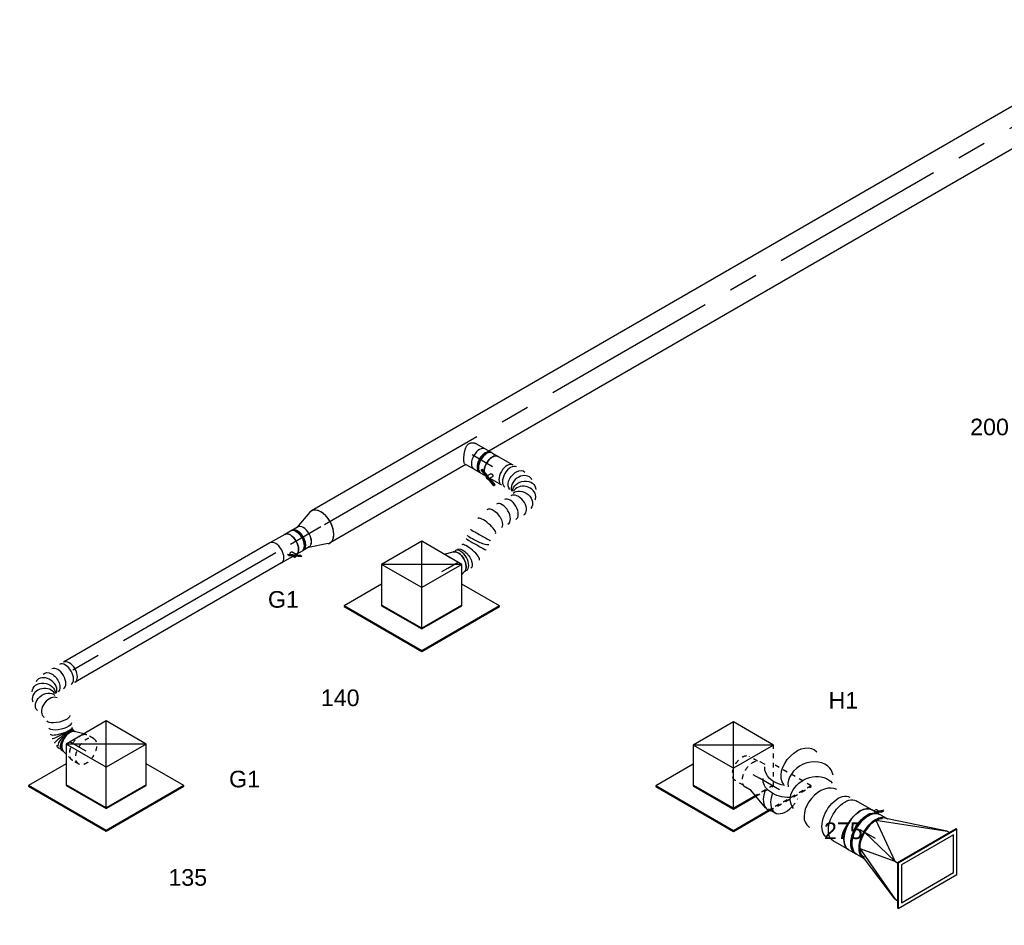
# Model space of a CAD drawing. Extents: x -132501 to 411300, y -42818 to 427495.
# Tile 110 of 256: x -20154 to -14820, y 68530 to 73434. Entities that reach past the tile are written whole.
import ezdxf
from ezdxf.enums import TextEntityAlignment as Align

# ---------------------------------------------------------------- set-up
doc = ezdxf.new("R2010")
doc.units = 0
doc.header["$LTSCALE"] = 50
doc.linetypes.add('CENTER2', pattern=[28.575, 19.05, -3.175, 3.175, -3.175])
doc.linetypes.add('STREEPJES', pattern=[0.1, 0.05, -0.05])
doc.layers.get('0').update_dxf_attribs({"linetype": 'CONTINUOUS'})
for name, color, linetype in [('WL570---_RETOUR', 112, 'CONTINUOUS'), ('WL570---_RETOUR_HL', 8, 'CONTINUOUS'), ('WL570---_RETOUR_RST', 2, 'CONTINUOUS'), ('WL570---_RETOUR_RST_HL', 1, 'CONTINUOUS'), ('WL570---_TOEVOER', 3, 'CONTINUOUS'), ('WL570---_TOEVOER_HL', 8, 'CONTINUOUS'), ('WL570---_TOEVOER_RST', 2, 'CONTINUOUS'), ('WL570---_TOEVOER_RST_HL', 1, 'CONTINUOUS'), ('WM570---_RETOUR_PR', 1, 'CONTINUOUS'), ('WM570---_RETOUR_RST_PR', 1, 'CONTINUOUS'), ('WM570---_TOEVOER_PR', 1, 'CONTINUOUS'), ('WM570---_TOEVOER_RST_PR', 1, 'CONTINUOUS')]:
    doc.layers.add(name, color=color, linetype=linetype)
doc.styles.add('BURO-018', font='ARIAL.TTF', dxfattribs={"height": 63})

# ---------------------------------------------------------------- blocks, each defined once
blk = doc.blocks.new('*U1883')
at = {"color": 0, "ltscale": 10}
for p, q in [((-132.9, 204, -2290.3), (-243.1, 13.1, -2290.3)), ((117.8, 204, -2290.3), (-132.9, 204, -2290.3)), ((-7.6, -13.1, -2290.3), (-132.9, 204, -2290.3)), ((243.1, -13.1, -2290.3), (-132.9, 204, -2290.3)), ((-7.6, -13.1, -2290.3), (117.8, 204, -2290.3)), ((243.1, -13.1, -2290.3), (117.8, 204, -2290.3)), ((-419.5, 114.9, -2290.3), (-421.5, 111.4, -2290.3)), ((-421.5, 111.4, -2290.3), (-178.6, -309.4, -2290.3)), ((-184.3, 114.9, -2290.3), (-419.5, 114.9, -2290.3)), ((-176.6, -305.8, -2290.3), (-419.5, 114.9, -2290.3)), ((-243.1, 13.1, -2290.3), (-117.8, -204, -2290.3)), ((-115.7, -200.5, -2290.3), (-241.1, 16.6, -2290.3)), ((-117.8, -204, -2290.3), (-7.6, -13.1, -2290.3)), ((243.1, -13.1, -2290.3), (-7.6, -13.1, -2290.3)), ((-117.8, -204, -2290.3), (22.3, -204, -2290.3)), ((21.6, -200.5, -2290.3), (-115.7, -200.5, -2290.3)), ((-178.6, -309.4, -2290.3), (-176.6, -305.8, -2290.3)), ((-178.6, -309.4, -2290.3), (47.3, -309.4, -2290.3)), ((44.5, -305.8, -2290.3), (-176.6, -305.8, -2290.3))]:
    blk.add_line(p, q, dxfattribs=at)
at = {"color": 8, "linetype": 'STREEPJES', "ltscale": 10}
for p, q in [((132.9, -204, -2290.3), (243.1, -13.1, -2290.3)), ((309.2, -305.8, -2290.3), (191.7, -102.2, -2290.3)), ((134.9, -200.5, -2290.3), (21.6, -200.5, -2290.3)), ((22.3, -204, -2290.3), (132.9, -204, -2290.3)), ((309.2, -305.8, -2290.3), (44.5, -305.8, -2290.3)), ((47.3, -309.4, -2290.3), (307.2, -309.4, -2290.3)), ((307.2, -309.4, -2290.3), (309.2, -305.8, -2290.3))]:
    blk.add_line(p, q, dxfattribs=at)
at = {"layer": 'WL570---_RETOUR_RST_HL', "linetype": 'CENTER2'}
blk.add_circle((0, 0, -2290.3), 0.075, dxfattribs=at)
at = {"layer": 'WL570---_RETOUR_RST', "color": 1, "style": 'BURO-018'}
for tag in ['MC', 'Q']:
    blk.add_attdef(tag, text='', height=90, dxfattribs=at).set_placement((0, 0), align=Align.MIDDLE)
at = {"layer": 'WM570---_RETOUR_RST_PR', "color": 1, "style": 'BURO-018'}
blk.add_attdef('POSNR', text='', height=90, dxfattribs=at).set_placement((0, 0), align=Align.MIDDLE)
blk = doc.blocks.new('*U1886')
at = {"color": 0, "ltscale": 10}
for p, q in [((-131.9, 205.8, -2288.8), (-244.1, 11.3, -2288.8)), ((118.8, 205.8, -2288.8), (-131.9, 205.8, -2288.8)), ((-6.5, -11.3, -2288.8), (-131.9, 205.8, -2288.8)), ((244.1, -11.3, -2288.8), (-131.9, 205.8, -2288.8)), ((-6.5, -11.3, -2288.8), (118.8, 205.8, -2288.8)), ((244.1, -11.3, -2288.8), (118.8, 205.8, -2288.8)), ((-420.5, 113.1, -2288.8), (-422.5, 109.6, -2288.8)), ((-422.5, 109.6, -2288.8), (-179.6, -311.1, -2288.8)), ((-185.3, 113.1, -2288.8), (-420.5, 113.1, -2288.8)), ((-177.6, -307.6, -2288.8), (-420.5, 113.1, -2288.8)), ((-244.1, 11.3, -2288.8), (-118.8, -205.8, -2288.8)), ((-116.8, -202.2, -2288.8), (-242.1, 14.8, -2288.8)), ((-118.8, -205.8, -2288.8), (-6.5, -11.3, -2288.8)), ((244.1, -11.3, -2288.8), (-6.5, -11.3, -2288.8)), ((131.9, -205.8, -2288.8), (244.1, -11.3, -2288.8)), ((308.2, -307.6, -2288.8), (190.7, -103.9, -2288.8)), ((-118.8, -205.8, -2288.8), (131.9, -205.8, -2288.8)), ((133.9, -202.2, -2288.8), (-116.8, -202.2, -2288.8)), ((-179.6, -311.1, -2288.8), (-177.6, -307.6, -2288.8)), ((-179.6, -311.1, -2288.8), (306.2, -311.1, -2288.8)), ((308.2, -307.6, -2288.8), (-177.6, -307.6, -2288.8)), ((306.2, -311.1, -2288.8), (308.2, -307.6, -2288.8))]:
    blk.add_line(p, q, dxfattribs=at)
at = {"layer": 'WL570---_TOEVOER_RST_HL', "linetype": 'CENTER2'}
blk.add_circle((0, 0, -2288.8), 0.075, dxfattribs=at)
at = {"layer": 'WL570---_TOEVOER_RST', "color": 1, "style": 'BURO-018'}
for tag in ['MC', 'Q']:
    blk.add_attdef(tag, text='', height=90, dxfattribs=at).set_placement((0, 0), align=Align.MIDDLE)
at = {"layer": 'WM570---_TOEVOER_RST_PR', "color": 1, "style": 'BURO-018'}
blk.add_attdef('POSNR', text='', height=90, dxfattribs=at).set_placement((0, 0), align=Align.MIDDLE)
blk = doc.blocks.new('*U1914')
at = {"color": 0, "ltscale": 10}
for p, q in [((-131.9, 205.8, 188.2), (-244.1, 11.3, 188.2)), ((118.8, 205.8, 188.2), (-131.9, 205.8, 188.2)), ((-6.5, -11.3, 188.2), (-131.9, 205.8, 188.2)), ((244.1, -11.3, 188.2), (-131.9, 205.8, 188.2)), ((-6.5, -11.3, 188.2), (118.8, 205.8, 188.2)), ((244.1, -11.3, 188.2), (118.8, 205.8, 188.2)), ((-420.5, 113.1, 188.2), (-422.5, 109.6, 188.2)), ((-422.5, 109.6, 188.2), (-179.6, -311.1, 188.2)), ((-185.3, 113.1, 188.2), (-420.5, 113.1, 188.2)), ((-177.6, -307.6, 188.2), (-420.5, 113.1, 188.2)), ((-244.1, 11.3, 188.2), (-118.8, -205.8, 188.2)), ((-116.8, -202.2, 188.2), (-242.1, 14.8, 188.2)), ((-118.8, -205.8, 188.2), (-6.5, -11.3, 188.2)), ((244.1, -11.3, 188.2), (-6.5, -11.3, 188.2)), ((234.1, -28.7, 188.2), (244.1, -11.3, 188.2)), ((-118.8, -205.8, 188.2), (55.7, -205.8, 188.2)), ((52.3, -202.2, 188.2), (-116.8, -202.2, 188.2)), ((308.2, -307.6, 188.2), (257.8, -220.2, 188.2)), ((-179.6, -311.1, 188.2), (-177.6, -307.6, 188.2)), ((-179.6, -311.1, 188.2), (306.2, -311.1, 188.2)), ((308.2, -307.6, 188.2), (-177.6, -307.6, 188.2)), ((306.2, -311.1, 188.2), (308.2, -307.6, 188.2))]:
    blk.add_line(p, q, dxfattribs=at)
at = {"color": 8, "linetype": 'STREEPJES', "ltscale": 10}
for p, q in [((131.9, -205.8, 188.2), (234.1, -28.7, 188.2)), ((257.8, -220.2, 188.2), (190.7, -103.9, 188.2)), ((133.9, -202.2, 188.2), (52.3, -202.2, 188.2)), ((55.7, -205.8, 188.2), (131.9, -205.8, 188.2))]:
    blk.add_line(p, q, dxfattribs=at)
at = {"layer": 'WL570---_TOEVOER_RST_HL', "linetype": 'CENTER2'}
blk.add_circle((0, 0, 188.2), 0.075, dxfattribs=at)
at = {"layer": 'WL570---_TOEVOER_RST', "color": 1, "style": 'BURO-018'}
for tag in ['MC', 'Q']:
    blk.add_attdef(tag, text='', height=90, dxfattribs=at).set_placement((0, 0), align=Align.MIDDLE)
at = {"layer": 'WM570---_TOEVOER_RST_PR', "color": 1, "style": 'BURO-018'}
blk.add_attdef('POSNR', text='', height=90, dxfattribs=at).set_placement((0, 0), align=Align.MIDDLE)
blk = doc.blocks.new('*U1915')
at = {"color": 0, "ltscale": 10}
for p, q in [((-131.9, 205.8, -913.1), (-244.1, 11.3, -913.1)), ((118.8, 205.8, -913.1), (-131.9, 205.8, -913.1)), ((-6.5, -11.3, -913.1), (-131.9, 205.8, -913.1)), ((244.1, -11.3, -913.1), (-131.9, 205.8, -913.1)), ((-6.5, -11.3, -913.1), (118.8, 205.8, -913.1)), ((244.1, -11.3, -913.1), (118.8, 205.8, -913.1)), ((-420.5, 113.1, -913.1), (-422.5, 109.6, -913.1)), ((-422.5, 109.6, -913.1), (-179.6, -311.1, -913.1)), ((-185.3, 113.1, -913.1), (-420.5, 113.1, -913.1)), ((-177.6, -307.6, -913.1), (-420.5, 113.1, -913.1)), ((-244.1, 11.3, -913.1), (-118.8, -205.8, -913.1)), ((-116.8, -202.2, -913.1), (-242.1, 14.8, -913.1)), ((-118.8, -205.8, -913.1), (-6.5, -11.3, -913.1)), ((244.1, -11.3, -913.1), (-6.5, -11.3, -913.1)), ((131.9, -205.8, -913.1), (244.1, -11.3, -913.1)), ((308.2, -307.6, -913.1), (190.7, -103.9, -913.1)), ((-118.8, -205.8, -913.1), (131.9, -205.8, -913.1)), ((133.9, -202.2, -913.1), (-116.8, -202.2, -913.1)), ((-179.6, -311.1, -913.1), (-177.6, -307.6, -913.1)), ((-179.6, -311.1, -913.1), (306.2, -311.1, -913.1)), ((308.2, -307.6, -913.1), (-177.6, -307.6, -913.1)), ((306.2, -311.1, -913.1), (308.2, -307.6, -913.1))]:
    blk.add_line(p, q, dxfattribs=at)
at = {"layer": 'WL570---_TOEVOER_RST_HL', "linetype": 'CENTER2'}
blk.add_circle((0, 0, -913.1), 0.075, dxfattribs=at)
at = {"layer": 'WL570---_TOEVOER_RST', "color": 1, "style": 'BURO-018'}
for tag in ['MC', 'Q']:
    blk.add_attdef(tag, text='', height=90, dxfattribs=at).set_placement((0, 0), align=Align.MIDDLE)
at = {"layer": 'WM570---_TOEVOER_RST_PR', "color": 1, "style": 'BURO-018'}
blk.add_attdef('POSNR', text='', height=90, dxfattribs=at).set_placement((0, 0), align=Align.MIDDLE)
blk = doc.blocks.new('*U1973')
at = {"color": 0, "ltscale": 10}
for p, q in [((11.4, 98, -749), (113.1, 62.5, -749)), ((134.4, 59.4, -749), (142.6, 59.4, -749)), ((11.4, -98, -749), (113.1, -62.5, -749)), ((134.4, -59.4, -749), (142.6, -59.4, -749))]:
    blk.add_line(p, q, dxfattribs=at)
for centre, major_axis, start_param, end_param in [((0, 0, -749), (0, -100), 2.942544, 6.482234), ((109.5, 0, -749), (0, -62.5), 3.141593, 6.283185), ((145.7, 0, -749), (0, -59.4), 3.249496, 6.175282), ((145.7, 0, -749), (0, -59.4), 3.249496, 6.175282)]:
    blk.add_ellipse(centre, major_axis=major_axis, ratio=0.57735, start_param=start_param, end_param=end_param, dxfattribs=at)
at = {"layer": 'WL570---_TOEVOER_HL', "linetype": 'CENTER2'}
blk.add_line((0, 0, -749), (109.5, 0, -749), dxfattribs=at)
for centre in [(0, 0, -749), (109.5, 0, -749)]:
    blk.add_circle(centre, 0.075, dxfattribs=at)
at = {"layer": 'WM570---_TOEVOER_PR', "color": 1, "style": 'BURO-018'}
blk.add_attdef('POSNR', text='', height=90, dxfattribs=at).set_placement((0, 0), align=Align.MIDDLE)
blk = doc.blocks.new('*U1974')
at = {"color": 0, "ltscale": 10}
for p, q in [((-40.3, 62.5, -854.9), (-4.1, 62.5, -854.9)), ((4.1, 62.5, -854.9), (39.6, 62.5, -854.9)), ((-40.3, -62.5, -854.9), (-4.1, -62.5, -854.9)), ((4.1, -62.5, -854.9), (40.3, -62.5, -854.9))]:
    blk.add_line(p, q, dxfattribs=at)
for centre, major_axis, start_param, end_param in [((-40.3, 0, -854.9), (0, -62.5), 3.141593, 6.283185), ((-4.1, 0, -854.9), (0, -62.5), 3.141593, 6.396565), ((-4.1, 0, -854.9), (0, -59.4), 3.249496, 6.175282), ((4.1, 0, -854.9), (0, -62.5), 3.141593, 6.283185), ((-4.1, 0, -854.9), (0, -62.5), 3.028213, 3.138451), ((40.3, 0, -854.9), (0, -62.5), 3.160461, 6.283185)]:
    blk.add_ellipse(centre, major_axis=major_axis, ratio=0.57735, start_param=start_param, end_param=end_param, dxfattribs=at)
at = {"layer": 'WL570---_TOEVOER_HL', "linetype": 'CENTER2'}
blk.add_line((-40.3, 0, -854.9), (40.3, 0, -854.9), dxfattribs=at)
at = {"layer": 'WM570---_TOEVOER_PR', "color": 1, "style": 'BURO-018'}
blk.add_attdef('POSNR', text='', height=90, dxfattribs=at).set_placement((0, 0), align=Align.MIDDLE)
blk = doc.blocks.new('*U1975')
at = {"color": 2, "ltscale": 10}
for p, q in [((-67.5, 85.6, -915.9), (-65.9, 86.9, -915.9)), ((-34.4, 62.3, -915.9), (-67.5, 85.6, -915.9)), ((-64.1, 79.7, -915.9), (-67.5, 85.6, -915.9)), ((-32.8, 63.6, -915.9), (-65.9, 86.9, -915.9)), ((-64.1, 79.7, -915.9), (-45.7, 66.8, -915.9)), ((-33.5, 39.2, -915.9), (-46.4, 61.6, -915.9)), ((-32.8, 63.6, -915.9), (-34.4, 62.3, -915.9)), ((-31, 56.5, -915.9), (-34.4, 62.3, -915.9)), ((-33.9, 62, -915.9), (-34.4, 62.3, -915.9)), ((-10.7, 45.7, -915.9), (-33.9, 62, -915.9)), ((-9.1, 47, -915.9), (-32.8, 63.6, -915.9)), ((-31, 56.5, -915.9), (-7.3, 39.8, -915.9)), ((-25.2, 62.5, -915.9), (-30.1, 71, -915.9)), ((-21.2, 55.5, -915.9), (-25.2, 62.5, -915.9)), ((-25.2, 62.5, -915.9), (46.1, 62.5, -915.9)), ((-10.7, 45.7, -915.9), (-9.1, 47, -915.9)), ((-7.3, 39.8, -915.9), (-10.7, 45.7, -915.9)), ((-9.1, 47, -915.9), (-5.7, 41.1, -915.9)), ((-5.7, 41.1, -915.9), (-7.3, 39.8, -915.9)), ((-46.1, -62.5, -915.9), (46.1, -62.5, -915.9))]:
    blk.add_line(p, q, dxfattribs=at)
at = {"color": 2, "ltscale": 10, "extrusion": (1.28814e-17, -1.99733e-16, -1)}
blk.add_ellipse((-46.1, 0, -915.9), major_axis=(0, -62.5), ratio=0.57735, start_param=0, end_param=3.122724, dxfattribs=at)
at = {"color": 2, "ltscale": 10}
for centre, major_axis, start_param, end_param in [((-38.3, 66.3, -915.9), (8.15, 4.7), 0, 3.141593), ((-38.3, 66.3, -915.9), (8.15, 4.7), 3.141593, 6.283185), ((46.1, 0, -915.9), (0, -62.5), 3.141593, 6.283185)]:
    blk.add_ellipse(centre, major_axis=major_axis, ratio=0.57735, start_param=start_param, end_param=end_param, dxfattribs=at)
blk.add_spline([(-16.9, 46.6, -915.9), (-17.1, 46, -915.9), (-17.3, 45.4, -915.9), (-17.6, 44.7, -915.9), (-17.9, 44, -915.9), (-18.4, 43.3, -915.9), (-18.9, 42.7, -915.9), (-19.5, 42, -915.9), (-20.1, 41.3, -915.9), (-20.8, 40.7, -915.9), (-21.5, 40.1, -915.9), (-22.3, 39.5, -915.9), (-23.1, 39, -915.9), (-23.9, 38.5, -915.9), (-24.7, 38.1, -915.9), (-25.6, 37.7, -915.9), (-26.4, 37.4, -915.9), (-27.2, 37.2, -915.9), (-28.1, 37.1, -915.9), (-28.9, 37, -915.9), (-29.6, 37.1, -915.9), (-30.4, 37.2, -915.9), (-31.1, 37.3, -915.9), (-31.7, 37.6, -915.9), (-32.2, 37.9, -915.9), (-32.7, 38.3, -915.9), (-33.2, 38.7, -915.9), (-33.5, 39.2, -915.9)], degree=3, dxfattribs=at)
at = {"layer": 'WL570---_TOEVOER', "color": 1, "style": 'BURO-018'}
blk.add_attdef('I', text='', height=90, dxfattribs=at).set_placement((0, 0), align=Align.MIDDLE)
at = {"layer": 'WM570---_TOEVOER_PR', "color": 1, "style": 'BURO-018'}
blk.add_attdef('POSNR', text='', height=90, dxfattribs=at).set_placement((0, 0), align=Align.MIDDLE)
blk = doc.blocks.new('*U1976')
at = {"color": 8, "linetype": 'STREEPJES', "ltscale": 10}
for p, q in [((-38.1, 80, -2180.4), (0, 80, -2180.4)), ((7.3, 79, -2180.4), (48.1, 67.7, -2180.4)), ((-38.1, -80, -2180.4), (0, -80, -2180.4)), ((7.3, -79, -2180.4), (20.4, -75.4, -2180.4))]:
    blk.add_line(p, q, dxfattribs=at)
at = {"color": 0, "ltscale": 10}
for p, q in [((48.1, 67.7, -2180.4), (69.6, 61.7, -2180.4)), ((93.1, 59.4, -2180.4), (100, 59.4, -2180.4)), ((20.4, -75.4, -2180.4), (69.6, -61.7, -2180.4))]:
    blk.add_line(p, q, dxfattribs=at)
at = {"color": 8, "linetype": 'STREEPJES', "ltscale": 10, "extrusion": (-4.16334e-17, 1.0416e-16, -1)}
for centre, start_param, end_param in [((-38.1, 0, -2180.4), 0, 6.280044), ((0, 0, -2180.4), 0, 2.149672), ((0, 0, -2180.4), 0, 2.149672), ((0, 0, -2180.4), 0, 2.149672), ((0, 0, -2180.4), 2.562717, 3.141593), ((0, 0, -2180.4), 2.562717, 3.141593), ((0, 0, -2180.4), 2.562717, 3.141593)]:
    blk.add_ellipse(centre, major_axis=(0, 80), ratio=0.57735, start_param=start_param, end_param=end_param, dxfattribs=at)
at = {"color": 0, "ltscale": 10, "extrusion": (-4.16334e-17, 1.0416e-16, -1)}
for centre, major_axis, start_param, end_param in [((63.9, 0, -2180.4), (0, 62.5), 0.158908, 2.982685), ((63.9, 0, -2180.4), (0, 62.5), 0.158908, 2.982685), ((100, 0, -2180.4), (0, 59.4), 0, 0.466217), ((100, 0, -2180.4), (0, 59.4), 0, 0.466217), ((0, 0, -2180.4), (0, 80), 2.149672, 2.562717), ((0, 0, -2180.4), (0, 80), 2.149672, 2.562717), ((0, 0, -2180.4), (0, 80), 2.149672, 2.562717)]:
    blk.add_ellipse(centre, major_axis=major_axis, ratio=0.57735, start_param=start_param, end_param=end_param, dxfattribs=at)
at = {"layer": 'WL570---_TOEVOER_RST_HL', "linetype": 'CENTER2'}
for p, q in [((-38.1, 0, -2180.4), (0, 0, -2180.4)), ((0, 0, -2180.4), (63.9, 0, -2180.4))]:
    blk.add_line(p, q, dxfattribs=at)
blk.add_circle((63.9, 0, -2180.4), 0.075, dxfattribs=at)
at = {"layer": 'WM570---_TOEVOER_RST_PR', "color": 1, "style": 'BURO-018'}
blk.add_attdef('POSNR', text='', height=90, dxfattribs=at).set_placement((0, 0), align=Align.MIDDLE)
blk = doc.blocks.new('*U1977')
at = {"color": 0, "ltscale": 10}
for p, q in [((0, 62.5, -948.5), (1291.7, 62.5, -948.5)), ((0, -62.5, -948.5), (1291.7, -62.5, -948.5))]:
    blk.add_line(p, q, dxfattribs=at)
blk.add_ellipse((1291.7, 0, -948.5), major_axis=(0, -62.5), ratio=0.57735, start_param=3.141593, end_param=6.283185, dxfattribs=at)
at = {"layer": 'WL570---_TOEVOER_HL', "linetype": 'CENTER2'}
blk.add_line((0, 0, -948.5), (1291.7, 0, -948.5), dxfattribs=at)
at = {"layer": 'WM570---_TOEVOER_PR', "color": 1, "style": 'BURO-018'}
blk.add_attdef('POSNR', text='', height=90, dxfattribs=at).set_placement((0, 0), align=Align.MIDDLE)
blk = doc.blocks.new('*U1978')
at = {"color": 0, "ltscale": 10}
blk.add_line((256.1, 238.4, -1861.9), (256.3, 239, -1861.9), dxfattribs=at)
at = {"color": 0, "ltscale": 10, "extrusion": (4.80741e-17, -2.77556e-17, -1)}
for centre, major_axis, ratio, start_param, end_param in [((189.1, 321.8, -1861.9), (57.2, 25.9), 0.504196, 6.233265, 9.374857), ((197.3, 288.5, -1861.9), (62.4, 5.3), 0.14709, 6.272101, 9.413694), ((197.5, 270.1, -1861.9), (-62.5, 4), 0.05102, 0.003771, 3.145364), ((175.1, 186.7, -1861.9), (-59.8, 18.1), 0.33794, 0, 3.141593), ((186.7, 224.8, -1861.9), (-59.8, 18.1), 0.33794, 0, 3.141593), ((115.9, 0, -1861.9), (8.2, -62.3), 0.646887, 6.198226, 9.339819), ((174.4, 26.5, -1861.9), (46.5, -42.5), 0.803023, 6.107746, 9.249338), ((191.4, 81.4, -1861.9), (-62.7, -5.4), 0.750739, 3.009293, 6.150885)]:
    blk.add_ellipse(centre, major_axis=major_axis, ratio=ratio, start_param=start_param, end_param=end_param, dxfattribs=at)
at = {"color": 0, "ltscale": 10}
for centre, major_axis, ratio, start_param, end_param in [((194.5, 306.1, -1861.9), (-60.8, -15.1), 0.336083, 0.027945, 3.113648), ((185.4, 328.3, -1861.9), (54.1, 31.2), 0.57735, 3.300501, 6.124277), ((195, 252.2, -1861.9), (61.2, -13.4), 0.245969, 0.019305, 3.122288), ((182.4, 115.1, -1861.9), (58, 24), 0.646887, 3.226552, 6.198226), ((182.4, 115.1, -1861.9), (58, 24), 0.646887, 6.198226, 6.368145), ((0, 0, -1861.9), (0, -62.5), 0.57735, 3.141593, 6.283185), ((23.9, 0, -1861.9), (0, -62.5), 0.57735, 3.141593, 6.283185), ((71.8, 0, -1861.9), (0, -62.5), 0.57735, 3.141593, 6.283185), ((149.6, 9, -1861.9), (-26.6, 57), 0.750739, 0.1323, 3.009293), ((188.7, 51.2, -1861.9), (60.1, -19), 0.803023, 3.317032, 6.107746), ((188.7, 51.2, -1861.9), (60.1, -19), 0.803023, 6.107746, 6.458625), ((149.6, 9, -1861.9), (-26.6, 57), 0.750739, 3.009293, 3.273893)]:
    blk.add_ellipse(centre, major_axis=major_axis, ratio=ratio, start_param=start_param, end_param=end_param, dxfattribs=at)
at = {"layer": 'WM570---_TOEVOER_PR', "color": 1, "style": 'BURO-018'}
blk.add_attdef('POSNR', text='', height=90, dxfattribs=at).set_placement((0, 0), align=Align.MIDDLE)
blk = doc.blocks.new('*U1979')
at = {"color": 0, "ltscale": 10}
for p, q in [((-8.4, 62.5, -195.7), (46.8, 62.5, -195.7)), ((71.7, 59.4, -195.7), (79.9, 59.4, -195.7)), ((-10.3, -62.5, -195.7), (-2.3, -62.5, -195.7)), ((-2.3, -62.5, -195.7), (46.8, -62.5, -195.7)), ((71.7, -59.4, -195.7), (79.9, -59.4, -195.7))]:
    blk.add_line(p, q, dxfattribs=at)
for centre, major_axis, start_param, end_param in [((46.8, 0, -195.7), (0, -62.5), 3.141593, 6.283185), ((83, 0, -195.7), (0, -59.4), 3.249496, 6.175282)]:
    blk.add_ellipse(centre, major_axis=major_axis, ratio=0.57735, start_param=start_param, end_param=end_param, dxfattribs=at)
blk.add_spline([(-10.3, -62.2, -195.7), (-12.2, -61.2, -195.7), (-14.3, -59.6, -195.7), (-16.5, -57.4, -195.7), (-18.7, -54.6, -195.7), (-21.1, -51.3, -195.7), (-23.6, -47.4, -195.7), (-26.2, -43.1, -195.7), (-28.8, -38.3, -195.7), (-31.4, -33.1, -195.7), (-34.1, -27.5, -195.7), (-36.7, -21.7, -195.7), (-39.1, -15.7, -195.7), (-41.5, -9.5, -195.7), (-43.6, -3.2, -195.7), (-45.3, 3.2, -195.7), (-46.8, 9.5, -195.7), (-47.8, 15.7, -195.7), (-48.3, 21.7, -195.7), (-48.2, 27.5, -195.7), (-47.5, 33.1, -195.7), (-46.1, 38.3, -195.7), (-44.1, 43.1, -195.7), (-41.3, 47.4, -195.7), (-37.9, 51.3, -195.7), (-33.9, 54.6, -195.7), (-29.4, 57.4, -195.7), (-24.5, 59.6, -195.7), (-19.3, 61.2, -195.7), (-13.9, 62.2, -195.7), (-8.4, 62.5, -195.7)], degree=3, dxfattribs=at)
at = {"layer": 'WL570---_TOEVOER_HL', "linetype": 'CENTER2'}
blk.add_line((0, 0, -195.7), (46.8, 0, -195.7), dxfattribs=at)
at = {"layer": 'WM570---_TOEVOER_PR', "color": 1, "style": 'BURO-018'}
blk.add_attdef('POSNR', text='', height=90, dxfattribs=at).set_placement((0, 0), align=Align.MIDDLE)
blk = doc.blocks.new('*U1980')
at = {"color": 0, "ltscale": 10}
for p, q in [((-40.3, 62.5, -257.2), (-4.1, 62.5, -257.2)), ((4.1, 62.5, -257.2), (40.3, 62.5, -257.2)), ((-40.3, -62.5, -257.2), (-4.1, -62.5, -257.2)), ((4.1, -62.5, -257.2), (36.6, -62.5, -257.2))]:
    blk.add_line(p, q, dxfattribs=at)
for centre, major_axis, start_param, end_param in [((-40.3, 0, -257.2), (0, -62.5), 3.141593, 6.283185), ((-4.1, 0, -257.2), (0, -62.5), 3.141593, 6.396565), ((-4.1, 0, -257.2), (0, -59.4), 3.249496, 6.175282), ((4.1, 0, -257.2), (0, -62.5), 3.141593, 6.283185), ((-4.1, 0, -257.2), (0, -62.5), 3.028213, 3.138451), ((40.3, 0, -257.2), (0, -62.5), 3.141593, 5.536641), ((40.3, 0, -257.2), (0, -62.5), 5.998842, 6.126786)]:
    blk.add_ellipse(centre, major_axis=major_axis, ratio=0.57735, start_param=start_param, end_param=end_param, dxfattribs=at)
at = {"layer": 'WL570---_TOEVOER_HL', "linetype": 'CENTER2'}
blk.add_line((-40.3, 0, -257.2), (40.3, 0, -257.2), dxfattribs=at)
at = {"layer": 'WM570---_TOEVOER_PR', "color": 1, "style": 'BURO-018'}
blk.add_attdef('POSNR', text='', height=90, dxfattribs=at).set_placement((0, 0), align=Align.MIDDLE)
blk = doc.blocks.new('*U1981')
at = {"color": 0, "ltscale": 10}
for p, q in [((20.4, 75.4, -804.7), (69.6, 61.7, -804.7)), ((48.1, -67.7, -804.7), (69.6, -61.7, -804.7))]:
    blk.add_line(p, q, dxfattribs=at)
at = {"color": 0, "ltscale": 10, "extrusion": (-6.93889e-17, -2.4037e-17, -1)}
for centre, major_axis, start_param, end_param in [((0, 0, -804.7), (0, 80), 0.578876, 0.99192), ((0, 0, -804.7), (0, 80), 0.578876, 0.99192), ((0, 0, -804.7), (0, 80), 0.578876, 0.99192), ((63.9, 0, -804.7), (0, 62.5), 0.158908, 2.982685), ((63.9, 0, -804.7), (0, 62.5), 0.158908, 2.982685)]:
    blk.add_ellipse(centre, major_axis=major_axis, ratio=0.57735, start_param=start_param, end_param=end_param, dxfattribs=at)
at = {"layer": 'WL570---_TOEVOER_RST_HL', "linetype": 'CENTER2'}
for p, q in [((-38.1, 0, -804.7), (0, 0, -804.7)), ((0, 0, -804.7), (63.9, 0, -804.7))]:
    blk.add_line(p, q, dxfattribs=at)
blk.add_circle((63.9, 0, -804.7), 0.075, dxfattribs=at)
at = {"layer": 'WM570---_TOEVOER_RST_PR', "color": 1, "style": 'BURO-018'}
blk.add_attdef('POSNR', text='', height=90, dxfattribs=at).set_placement((0, 0), align=Align.MIDDLE)
blk = doc.blocks.new('*U1982')
at = {"color": 2, "ltscale": 10}
for p, q in [((-46.1, 62.5, -318.3), (46.1, 62.5, -318.3)), ((-89.8, -47, -318.3), (-89.7, -45.7, -318.3)), ((-29.8, -70.2, -318.3), (-89.8, -47, -318.3)), ((-89.7, -45.7, -318.3), (-86.3, -39.8, -318.3)), ((-29.7, -69, -318.3), (-89.7, -45.7, -318.3)), ((-43.4, -56.4, -318.3), (-86.3, -39.8, -318.3)), ((-33.2, -38.7, -318.3), (-46.4, -61.6, -318.3)), ((-17.2, -48.6, -318.3), (-25.2, -62.5, -318.3)), ((-29.7, -70.3, -318.3), (-30.1, -71, -318.3)), ((-29.7, -69, -318.3), (-29.8, -70.2, -318.3)), ((13.1, -86.9, -318.3), (-29.8, -70.2, -318.3)), ((-26.3, -63.1, -318.3), (-29.7, -69, -318.3)), ((-28.8, -69.3, -318.3), (-29.7, -69, -318.3)), ((13.2, -85.6, -318.3), (-28.8, -69.3, -318.3)), ((16.6, -79.7, -318.3), (-26.3, -63.1, -318.3)), ((-25.2, -62.5, -318.3), (-25.7, -63.3, -318.3)), ((-25.2, -62.5, -318.3), (46.1, -62.5, -318.3)), ((16.5, -81, -318.3), (13.1, -86.9, -318.3)), ((13.1, -86.9, -318.3), (13.2, -85.6, -318.3)), ((13.2, -85.6, -318.3), (16.6, -79.7, -318.3)), ((16.6, -79.7, -318.3), (16.5, -81, -318.3))]:
    blk.add_line(p, q, dxfattribs=at)
at = {"color": 2, "ltscale": 10, "extrusion": (1.23904e-16, 7.43708e-18, -1)}
for start_param, end_param in [(0.746544, 3.141593), (0.156399, 0.284343)]:
    blk.add_ellipse((-46.1, 0, -318.3), major_axis=(0, -62.5), ratio=0.57735, start_param=start_param, end_param=end_param, dxfattribs=at)
at = {"color": 2, "ltscale": 10}
for centre, major_axis, start_param, end_param in [((46.1, 0, -318.3), (0, -62.5), 3.141593, 6.283185), ((-38.3, -66.3, -318.3), (-8.15, 4.7), 0, 3.141593), ((-38.3, -66.3, -318.3), (-8.15, 4.7), 3.141593, 6.283185)]:
    blk.add_ellipse(centre, major_axis=major_axis, ratio=0.57735, start_param=start_param, end_param=end_param, dxfattribs=at)
blk.add_spline([(-33.2, -38.7, -318.3), (-32.7, -38.3, -318.3), (-32.2, -37.9, -318.3), (-31.7, -37.6, -318.3), (-31.1, -37.3, -318.3), (-30.4, -37.2, -318.3), (-29.6, -37.1, -318.3), (-28.9, -37, -318.3), (-28.1, -37.1, -318.3), (-27.2, -37.2, -318.3), (-26.4, -37.4, -318.3), (-25.6, -37.7, -318.3), (-24.7, -38.1, -318.3), (-23.9, -38.5, -318.3), (-23.1, -39, -318.3), (-22.3, -39.5, -318.3), (-21.5, -40.1, -318.3), (-20.8, -40.7, -318.3), (-20.1, -41.3, -318.3), (-19.5, -42, -318.3), (-18.9, -42.7, -318.3), (-18.4, -43.3, -318.3), (-17.9, -44, -318.3), (-17.6, -44.7, -318.3), (-17.3, -45.4, -318.3), (-17.1, -46, -318.3), (-16.9, -46.6, -318.3), (-16.9, -47.2, -318.3), (-16.9, -47.7, -318.3), (-17, -48.2, -318.3), (-17.2, -48.6, -318.3)], degree=3, dxfattribs=at)
at = {"layer": 'WL570---_TOEVOER', "color": 1, "style": 'BURO-018'}
blk.add_attdef('I', text='', height=90, dxfattribs=at).set_placement((0, 0), align=Align.MIDDLE)
at = {"layer": 'WM570---_TOEVOER_PR', "color": 1, "style": 'BURO-018'}
blk.add_attdef('POSNR', text='', height=90, dxfattribs=at).set_placement((0, 0), align=Align.MIDDLE)
blk = doc.blocks.new('*U1983')
at = {"color": 0, "ltscale": 10}
for p, q in [((-19, -282.2, -350.8), (-19.1, -283, -350.8)), ((100.4, -474.1, -350.8), (100.5, -473.4, -350.8))]:
    blk.add_line(p, q, dxfattribs=at)
for centre, major_axis, ratio, start_param, end_param in [((0, 0, -350.8), (0, -62.5), 0.57735, 3.141593, 6.283185), ((21.9, 0, -350.8), (0, -62.5), 0.57735, 3.141593, 6.283185), ((97.7, -9, -350.8), (26.6, 57), 0.750739, 0.1323, 3.009293), ((136.8, -51.2, -350.8), (-60.1, -19), 0.803023, 3.317032, 6.107746), ((97.7, -9, -350.8), (26.6, 57), 0.750739, 6.150885, 6.415485), ((136.8, -51.2, -350.8), (-60.1, -19), 0.803023, 2.966153, 3.317032), ((107.9, -154.1, -350.8), (-54.1, 31.3), 0.57735, 3.141593, 6.283185), ((130.4, -115.1, -350.8), (58, -24), 0.646887, 0.084959, 3.056633), ((83.1, -197.1, -350.8), (-54.1, 31.3), 0.57735, 3.141593, 6.283185), ((130.4, -115.1, -350.8), (58, -24), 0.646887, 6.198226, 6.368145), ((42.7, -294, -350.8), (-61.7, 11.5), 0.246341, 3.166011, 6.258767), ((37.6, -353.9, -350.8), (62.8, 0.5), 0.012036, 3.142713, 6.284306), ((43.2, -409.8, -350.8), (-62.8, -0.5), 0.012036, 6.282065, 9.423658), ((14.2, -528.5, -350.8), (-54.1, 31.3), 0.57735, 3.141593, 6.283185), ((38.8, -462.3, -350.8), (61.7, -11.5), 0.246341, 0.024418, 3.117174), ((6.2, -542.3, -350.8), (-54.1, 31.2), 0.57735, 3.300501, 6.124277)]:
    blk.add_ellipse(centre, major_axis=major_axis, ratio=ratio, start_param=start_param, end_param=end_param, dxfattribs=at)
at = {"color": 0, "ltscale": 10, "extrusion": (-2.98199e-17, -8.13153e-17, -1)}
for centre, major_axis, ratio, start_param, end_param in [((64, 0, -350.8), (8.2, 62.3), 0.646887, 3.226552, 6.368145), ((122.5, -26.5, -350.8), (-46.5, -42.5), 0.803023, 0.17544, 3.317032), ((139.5, -81.4, -350.8), (62.7, -5.4), 0.750739, 3.273893, 6.415485), ((58.4, -240, -350.8), (-57.8, 24.7), 0.478747, 6.225249, 9.366842), ((40.6, -383.7, -350.8), (62.2, 6.3), 0.141901, 0, 3.141593), ((25, -509.7, -350.8), (57.8, -24.7), 0.478747, 3.199529, 6.341122)]:
    blk.add_ellipse(centre, major_axis=major_axis, ratio=ratio, start_param=start_param, end_param=end_param, dxfattribs=at)
at = {"layer": 'WM570---_TOEVOER_PR', "color": 1, "style": 'BURO-018'}
blk.add_attdef('POSNR', text='', height=90, dxfattribs=at).set_placement((0, 0), align=Align.MIDDLE)
blk = doc.blocks.new('*U1984')
at = {"color": 0, "ltscale": 10}
for p, q in [((0, 100, 2971.4), (555.9, 100, 2971.4)), ((733.9, 100, 2971.4), (4267.4, 100, 2971.4)), ((4411.7, 100, 2971.4), (5261.5, 100, 2971.4)), ((0, -100, 2971.4), (5261.5, -100, 2971.4))]:
    blk.add_line(p, q, dxfattribs=at)
at = {"color": 8, "linetype": 'STREEPJES', "ltscale": 10}
for p, q in [((555.9, 100, 2971.4), (733.9, 100, 2971.4)), ((4267.4, 100, 2971.4), (4277.3, 100, 2971.4))]:
    blk.add_line(p, q, dxfattribs=at)
at = {"color": 0, "ltscale": 10, "extrusion": (4.80741e-17, -2.77556e-17, -1)}
blk.add_ellipse((0, 0, 2971.4), major_axis=(0, -100), ratio=0.57735, start_param=0, end_param=3.141593, dxfattribs=at)
at = {"color": 0, "ltscale": 10}
for start_param, end_param in [(3.141593, 6.283185), (2.942544, 3.141593), (0, 0.199049)]:
    blk.add_ellipse((5261.5, 0, 2971.4), major_axis=(0, -100), ratio=0.57735, start_param=start_param, end_param=end_param, dxfattribs=at)
at = {"layer": 'WL570---_TOEVOER_HL', "linetype": 'CENTER2'}
blk.add_line((0, 0, 2971.4), (5261.5, 0, 2971.4), dxfattribs=at)
at = {"layer": 'WM570---_TOEVOER_PR', "color": 1, "style": 'BURO-018'}
blk.add_attdef('POSNR', text='', height=90, dxfattribs=at).set_placement((0, 0), align=Align.MIDDLE)
blk = doc.blocks.new('*U1989')
at = {"color": 0, "ltscale": 10}
for p, q in [((-51, 124.8, -3232.1), (-49.4, 124.9, -3232.1)), ((-47.4, 125, -3232.1), (-4.1, 125, -3232.1)), ((4.1, 125, -3232.1), (47.4, 125, -3232.1)), ((-49.4, -124.9, -3232.1), (-51, -124.8, -3232.1)), ((-47.4, -125, -3232.1), (-4.1, -125, -3232.1)), ((4.1, -125, -3232.1), (47.4, -125, -3232.1))]:
    blk.add_line(p, q, dxfattribs=at)
at = {"color": 0, "ltscale": 10, "extrusion": (-4.16334e-17, 1.0416e-16, -1)}
for centre, major_axis, start_param, end_param in [((-47.4, 0, -3232.1), (0, 125), 0, 3.141593), ((-4.1, 0, -3232.1), (0, 125), 0, 3.141593), ((4.1, 0, -3232.1), (0, 125), 0, 3.198191), ((4.1, 0, -3232.1), (0, 125), 6.226587, 6.280044), ((4.1, 0, -3232.1), (0, 118.8), 0.405008, 2.736585), ((47.4, 0, -3232.1), (0, 125), 0, 3.141593)]:
    blk.add_ellipse(centre, major_axis=major_axis, ratio=0.57735, start_param=start_param, end_param=end_param, dxfattribs=at)
at = {"layer": 'WL570---_RETOUR_HL', "linetype": 'CENTER2'}
blk.add_line((-47.4, 0, -3232.1), (47.4, 0, -3232.1), dxfattribs=at)
at = {"layer": 'WM570---_RETOUR_PR', "color": 1, "style": 'BURO-018'}
blk.add_attdef('POSNR', text='', height=90, dxfattribs=at).set_placement((0, 0), align=Align.MIDDLE)
blk = doc.blocks.new('*U1990')
at = {"color": 0, "ltscale": 10}
for p, q in [((0, 118.7, -2503.6), (-40.8, 118.7, -2503.6)), ((14.8, 122.3, -2503.6), (136.1, 78.3, -2503.6)), ((131.4, 80, -2503.6), (167.4, 80, -2503.6)), ((136.1, -80, -2503.6), (167.4, -80, -2503.6))]:
    blk.add_line(p, q, dxfattribs=at)
at = {"color": 8, "linetype": 'STREEPJES', "ltscale": 10}
for p, q in [((181.9, 76, -2503.6), (232.8, 76, -2503.6)), ((181.9, -76, -2503.6), (232.8, -76, -2503.6))]:
    blk.add_line(p, q, dxfattribs=at)
at = {"color": 0, "ltscale": 10}
for centre, major_axis, start_param, end_param in [((-40.8, 0, -2503.6), (0, 118.8), 5.013504, 7.474717), ((-40.8, 0, -2503.6), (0, 118.8), 5.013504, 7.474717), ((0, 0, -2503.6), (0, 125), 5.080087, 6.600746)]:
    blk.add_ellipse(centre, major_axis=major_axis, ratio=0.57735, start_param=start_param, end_param=end_param, dxfattribs=at)
at = {"color": 8, "linetype": 'STREEPJES', "ltscale": 10, "extrusion": (-4.16334e-17, 1.0416e-16, -1)}
for centre, major_axis in [((167.4, 0, -2503.6), (0, 80)), ((232.8, 0, -2503.6), (0, 76)), ((232.8, 0, -2503.6), (0, 76))]:
    blk.add_ellipse(centre, major_axis=major_axis, ratio=0.57735, start_param=0, end_param=3.141593, dxfattribs=at)
at = {"color": 8, "linetype": 'STREEPJES', "ltscale": 10}
blk.add_ellipse((-40.8, 0, -2503.6), major_axis=(0, 118.8), ratio=0.57735, start_param=1.191532, end_param=1.650007, dxfattribs=at)
blk.add_ellipse((-40.8, 0, -2503.6), major_axis=(0, 118.8), ratio=0.57735, start_param=1.191532, end_param=1.650007, dxfattribs=at)
at = {"layer": 'WL570---_RETOUR_RST_HL', "linetype": 'CENTER2'}
for p in [(0, 0, -2503.6), (167.4, 0, -2503.6)]:
    blk.add_line(p, (126.6, 0, -2503.6), dxfattribs=at)
blk.add_circle((0, 0, -2503.6), 0.075, dxfattribs=at)
at = {"layer": 'WM570---_RETOUR_RST_PR', "color": 1, "style": 'BURO-018'}
blk.add_attdef('POSNR', text='', height=90, dxfattribs=at).set_placement((0, 0), align=Align.MIDDLE)
blk = doc.blocks.new('*U1991')
at = {"color": 2, "ltscale": 10}
for p, q in [((-69.2, 118.8, -3164.4), (-77.4, 118.8, -3164.4)), ((-70.1, 119.2, -3164.4), (-71, 118.8, -3164.4)), ((-48.5, 125, -3164.4), (48.5, 125, -3164.4)), ((-101.2, -140.5, -3164.4), (-108, -152.3, -3164.4)), ((-108, -152.3, -3164.4), (-104.8, -154.8, -3164.4)), ((-79.8, -137.3, -3164.4), (-104.8, -154.8, -3164.4)), ((-104.8, -154.8, -3164.4), (-98, -143.1, -3164.4)), ((-101.2, -140.5, -3164.4), (-79.1, -125, -3164.4)), ((-98, -143.1, -3164.4), (-101.2, -140.5, -3164.4)), ((-73, -125.5, -3164.4), (-98, -143.1, -3164.4)), ((-85.6, -129.5, -3164.4), (-85.1, -127.6, -3164.4)), ((-83.6, -125, -3164.4), (-85.1, -127.6, -3164.4)), ((-73, -125.5, -3164.4), (-79.8, -137.3, -3164.4)), ((-69.2, -118.8, -3164.4), (-77.4, -118.8, -3164.4)), ((-73.6, -125, -3164.4), (-73, -125.5, -3164.4)), ((-72.5, -125.1, -3164.4), (-73, -125.5, -3164.4)), ((-71, -118.8, -3164.4), (-70.1, -119.2, -3164.4)), ((-60.7, -125, -3164.4), (-68, -137.5, -3164.4)), ((-48.5, -125, -3164.4), (48.5, -125, -3164.4))]:
    blk.add_line(p, q, dxfattribs=at)
for centre, major_axis, start_param, end_param in [((-91.7, 0, -3164.4), (0, 118.8), 3.5466, 5.878177), ((-48.5, 0, -3164.4), (0, 125), 3.141593, 6.283185)]:
    blk.add_ellipse(centre, major_axis=major_axis, ratio=0.57735, start_param=start_param, end_param=end_param, dxfattribs=at)
at = {"color": 2, "ltscale": 10, "extrusion": (1.38778e-17, -2.4037e-17, -1)}
for centre, major_axis, end_param in [((48.5, 0, -3164.4), (0, 125), 3.141593), ((-76.5, -132.6, -3164.4), (8.57, -4.95), 1.620392)]:
    blk.add_ellipse(centre, major_axis=major_axis, ratio=0.57735, start_param=0, end_param=end_param, dxfattribs=at)
at = {"layer": 'WL570---_RETOUR', "color": 1, "style": 'BURO-018'}
blk.add_attdef('I', text='', height=90, dxfattribs=at).set_placement((0, 0), align=Align.MIDDLE)
at = {"layer": 'WM570---_RETOUR_PR', "color": 1, "style": 'BURO-018'}
blk.add_attdef('POSNR', text='', height=90, dxfattribs=at).set_placement((0, 0), align=Align.MIDDLE)
blk = doc.blocks.new('*U1992')
at = {"color": 0, "ltscale": 10, "extrusion": (-4.16334e-17, 1.0416e-16, -1)}
for centre, major_axis, ratio, start_param, end_param in [((0, 0, -3130.1), (0, 125), 0.57735, 0, 3.141593), ((40.4, 0, -3130.1), (0, 125), 0.57735, 0, 3.141593), ((217.3, -31.7, -3130.1), (-74.5, -102.5), 0.778959, 2.935097, 6.07669), ((381, -23.6, -3130.1), (-116.2, -46), 0.667191, 1.304316, 3.141593), ((404.4, -82.6, -3130.1), (-116.2, -46), 0.667191, 1.612451, 3.141593), ((351.1, -126.5, -3130.1), (-22.9, -124.1), 0.666175, 3.264146, 6.405738)]:
    blk.add_ellipse(centre, major_axis=major_axis, ratio=ratio, start_param=start_param, end_param=end_param, dxfattribs=at)
at = {"color": 0, "ltscale": 10}
for centre, major_axis, ratio, start_param, end_param in [((134.5, 0, -3130.1), (22.9, 124.1), 0.666175, 3.264146, 6.160632), ((134.5, 0, -3130.1), (22.9, 124.1), 0.666175, 6.160632, 6.405738), ((268.3, -94.8, -3130.1), (-74.5, -102.5), 0.778959, 0.206495, 2.935097), ((268.3, -94.8, -3130.1), (-74.5, -102.5), 0.778959, 6.07669, 6.489681)]:
    blk.add_ellipse(centre, major_axis=major_axis, ratio=ratio, start_param=start_param, end_param=end_param, dxfattribs=at)
at = {"layer": 'WM570---_RETOUR_PR', "color": 1, "style": 'BURO-018'}
blk.add_attdef('POSNR', text='', height=90, dxfattribs=at).set_placement((0, 0), align=Align.MIDDLE)
blk = doc.blocks.new('*U1993')
at = {"color": 0, "ltscale": 10}
for p, q in [((26.5, 265.2, -3493.7), (-157.2, -53, -3493.7)), ((26.5, 229.8, -3493.7), (-136.8, -53, -3493.7)), ((26.5, 265.2, -3493.7), (30.6, 265.2, -3493.7)), ((149, 53, -3493.7), (26.5, 265.2, -3493.7)), ((128.6, 53, -3493.7), (26.5, 229.8, -3493.7)), ((153.1, 53, -3493.7), (30.6, 265.2, -3493.7)), ((67.4, 229.8, -3493.7), (51, 229.8, -3493.7)), ((369.5, 88.4, -3493.7), (67.4, 229.8, -3493.7)), ((67.4, 229.8, -3493.7), (318.4, 125, -3493.7)), ((322.5, 125, -3493.7), (318.4, 125, -3493.7)), ((369.5, 88.4, -3493.7), (169.4, 53, -3493.7)), ((-34.7, -229.8, -3493.7), (128.6, 53, -3493.7)), ((-34.7, -265.2, -3493.7), (149, 53, -3493.7)), ((-30.6, -265.2, -3493.7), (153.1, 53, -3493.7)), ((149, 53, -3493.7), (153.1, 53, -3493.7)), ((169.4, 53, -3493.7), (153.1, 53, -3493.7)), ((369.5, -88.4, -3493.7), (169.4, 53, -3493.7)), ((169.4, 53, -3493.7), (390.6, 0, -3493.7)), ((-157.2, -53, -3493.7), (-34.7, -265.2, -3493.7)), ((-136.8, -53, -3493.7), (-34.7, -229.8, -3493.7)), ((369.5, -88.4, -3493.7), (6.1, -229.8, -3493.7)), ((6.1, -229.8, -3493.7), (318.4, -125, -3493.7)), ((322.5, -125, -3493.7), (318.4, -125, -3493.7)), ((-34.7, -265.2, -3493.7), (-30.6, -265.2, -3493.7)), ((6.1, -229.8, -3493.7), (-10.2, -229.8, -3493.7))]:
    blk.add_line(p, q, dxfattribs=at)
for centre in [(318.4, 0, -3493.7), (322.5, 0, -3493.7)]:
    blk.add_ellipse(centre, major_axis=(0, 125), ratio=0.57735, start_param=3.141593, end_param=6.283185, dxfattribs=at)
at = {"color": 0, "ltscale": 10, "extrusion": (-4.16334e-17, 1.0416e-16, -1)}
for start_param, end_param in [(0, 0.709732), (0.7336, 1.070354), (2.43186, 2.833603), (2.071238, 2.403206)]:
    blk.add_ellipse((322.5, 0, -3493.7), major_axis=(0, 118.8), ratio=0.57735, start_param=start_param, end_param=end_param, dxfattribs=at)
at = {"layer": 'WM570---_RETOUR_PR', "color": 1, "style": 'BURO-018'}
blk.add_attdef('POSNR', text='', height=90, dxfattribs=at).set_placement((0, 0), align=Align.MIDDLE)

msp = doc.modelspace()

# ---------------------------------------------------------------- block references
at = {"layer": 'WL570---_RETOUR', "rotation": 149.9999999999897}
for name, p in [('*U1992', (-15684.5039, 69095.442, 3130.1087)), ('*U1991', (-15642.5371, 69071.2124, 3164.3745)), ('*U1993', (-15239.2388, 68838.368, 3493.6662)), ('*U1989', (-15559.5581, 69023.3045, 3232.1265))]:
    msp.add_blockref(name, p, dxfattribs=at)
at = {"layer": 'WL570---_RETOUR_RST'}
ref = msp.add_blockref('*U1883', (-16287.5919, 69395.3662, 2290.2597), dxfattribs=dict(at, rotation=30.00000000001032))
ref.add_attrib('Q', '275', dxfattribs={"color": 1, "height": 90, "style": 'BURO-018'}).set_placement((-15691.8633, 69042.2314), align=Align.MIDDLE)
ref.add_attrib('MC', 'H1', dxfattribs={"color": 1, "height": 90, "style": 'BURO-018'}).set_placement((-15691.8633, 69748.5009), align=Align.MIDDLE)
at = {"layer": 'WL570---_RETOUR_RST', "rotation": 149.9999999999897}
msp.add_blockref('*U1990', (-16037.3009, 69262.91, 2503.5618), dxfattribs=at)
at = {"layer": 'WL570---_TOEVOER'}
for name, p, rotation in [('*U1984', (-13966.0613, 73318.0372, -2971.4465), 210.0000000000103), ('*U1979', (-17703.5318, 71078.558, 195.6554), 329.9999999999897), ('*U1980', (-17628.1542, 71035.0387, 257.2009), 329.9999999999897), ('*U1982', (-17553.3776, 70991.8664, 318.2557), 329.9999999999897), ('*U1983', (-17513.4615, 70968.8208, 350.8472), 329.9999999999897), ('*U1973', (-18522.6407, 70687.2949, 748.985), 210.0000000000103), ('*U1974', (-18652.3241, 70612.4222, 854.871), 210.0000000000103), ('*U1975', (-18727.1006, 70569.2499, 915.9258), 210.0000000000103), ('*U1977', (-18767.0168, 70546.2043, 948.5172), 210.0000000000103), ('*U1978', (-19885.6887, 69900.3387, 1861.9091), 210.0000000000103)]:
    msp.add_blockref(name, p, dxfattribs=dict(at, rotation=rotation))
at = {"layer": 'WL570---_TOEVOER_RST'}
ref = msp.add_blockref('*U1914', (-14150.6906, 71150.9577, -188.1916), dxfattribs=dict(at, rotation=30.00000000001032))
ref.add_attrib('Q', '200', dxfattribs={"color": 1, "height": 90, "style": 'BURO-018'}).set_placement((-14899.9821, 71228.3853), align=Align.MIDDLE)
ref.add_attrib('MC', 'G1', dxfattribs={"color": 1, "height": 90, "style": 'BURO-018'}).set_placement((-14592.3906, 71761.1494), align=Align.MIDDLE)
ref = msp.add_blockref('*U1915', (-17976.0847, 70372.2263, 913.1009), dxfattribs=dict(at, rotation=30.00000000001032))
ref.add_attrib('Q', '140', dxfattribs={"color": 1, "height": 90, "style": 'BURO-018'}).set_placement((-18417.7847, 69762.0347), align=Align.MIDDLE)
ref.add_attrib('MC', 'G1', dxfattribs={"color": 1, "height": 90, "style": 'BURO-018'}).set_placement((-18725.3762, 70294.7987), align=Align.MIDDLE)
for name, p, rotation in [('*U1981', (-17834.522, 70464.1638, 804.7323), 30.00000000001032), ('*U1976', (-19826.7955, 69491.3992, 2180.4293), 149.9999999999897)]:
    msp.add_blockref(name, p, dxfattribs=dict(at, rotation=rotation))
ref = msp.add_blockref('*U1886', (-19685.2327, 69399.4617, 2288.7979), dxfattribs=dict(at, rotation=30.00000000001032))
ref.add_attrib('Q', '135', dxfattribs={"color": 1, "height": 90, "style": 'BURO-018'}).set_placement((-19243.5327, 68789.27), align=Align.MIDDLE)
ref.add_attrib('MC', 'G1', dxfattribs={"color": 1, "height": 90, "style": 'BURO-018'}).set_placement((-18935.9412, 69322.034), align=Align.MIDDLE)

doc.saveas('drawing.dxf')
